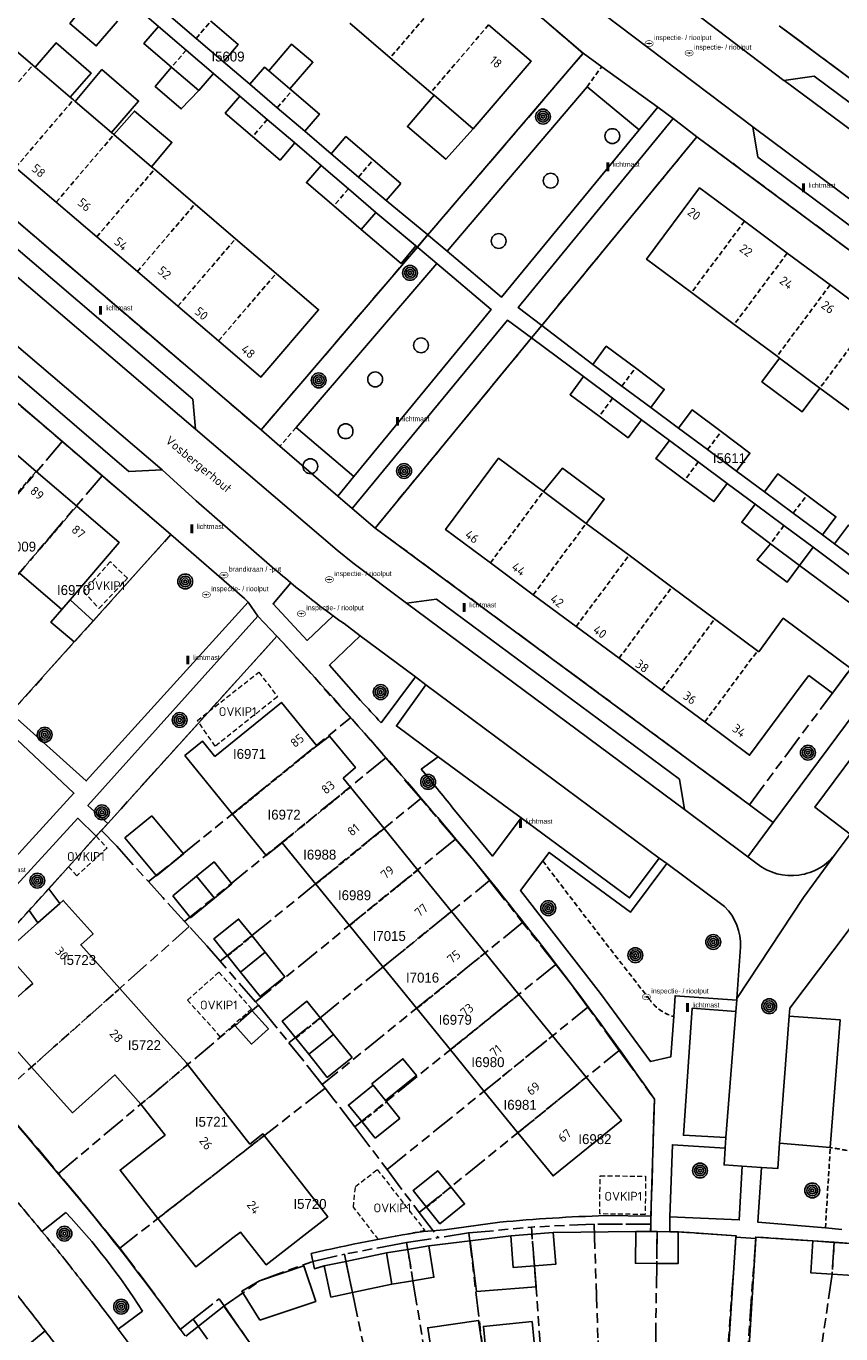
# Model space of a CAD drawing. Extents: x 168491 to 169507, y 481494 to 482503.
# Tile 76 of 108: x 169283 to 169365, y 481702 to 481834. Entities that reach past the tile are written whole.
import ezdxf
from ezdxf.enums import TextEntityAlignment as Align

# ---------------------------------------------------------------- set-up
doc = ezdxf.new("R2010")
doc.units = 0
doc.header["$LTSCALE"] = 0.5
doc.linetypes.add('KAD', pattern=[12, 5, -1, 2, -1, 2, -1])
doc.linetypes.add('STIPPELFIJN', pattern=[1.5, 1, -0.5])
doc.layers.get('0').update_dxf_attribs({"linetype": 'CONTINUOUS'})
for name, color, linetype in [('G01', 3, 'KAD'), ('G_BTD', 3, 'CONTINUOUS'), ('G_GBIP1', 7, 'CONTINUOUS'), ('G_PNDMV', 1, 'CONTINUOUS'), ('G_WGD', 2, 'CONTINUOUS'), ('NAR', 7, 'CONTINUOUS'), ('ORL', 7, 'CONTINUOUS'), ('OVKIP1', 7, 'CONTINUOUS'), ('PPAL', 7, 'CONTINUOUS'), ('PPUT', 7, 'CONTINUOUS'), ('PSTM', 170, 'CONTINUOUS'), ('PVGO', 7, 'CONTINUOUS'), ('Z01', 2, 'CONTINUOUS')]:
    doc.layers.add(name, color=color, linetype=linetype)
doc.layers.add('OBWVM', color=7, linetype='CONTINUOUS', lineweight=70)
doc.styles.add('ISO', font='isocpeur.ttf', dxfattribs={"height": 1})

# ---------------------------------------------------------------- blocks, each defined once
blk = doc.blocks.new('put')
at = {"linetype": 'ByBlock', "lineweight": -2}
h = blk.add_hatch(color=0, dxfattribs=at)
h.dxf.hatch_style = 1
edge = h.paths.add_edge_path()
edge.add_spline(control_points=[(0.44, 0), (0.44, 0.04), (0.43, 0.09), (0.36, 0.2), (0.28, 0.26), (0.09, 0.32), (-0.02, 0.33), (-0.22, 0.29), (-0.31, 0.24), (-0.42, 0.12), (-0.44, 0.06), (-0.44, -0.06), (-0.42, -0.12), (-0.33, -0.22), (-0.28, -0.26), (-0.1, -0.33), (0.04, -0.33), (0.27, -0.27), (0.37, -0.2), (0.43, -0.08), (0.44, -0.04), (0.44, 0)], knot_values=[0, 0, 0, 0, 0.380029, 0.380029, 1.118666, 1.118666, 1.857303, 1.857303, 2.59594, 2.59594, 3.13294, 3.13294, 3.66994, 3.66994, 4.20694, 4.20694, 5.079565, 5.079565, 5.952189, 5.952189, 6.283185, 6.283185, 6.283185, 6.283185], degree=3, periodic=0)
edge = h.paths.add_edge_path(flags=16)
edge.add_ellipse((0, 0), major_axis=(0.392, 0), ratio=0.689655, start_angle=0, end_angle=360)
h = blk.add_hatch(color=0, dxfattribs=at)
h.dxf.hatch_style = 1
h.paths.add_polyline_path([(-0.1, 0, -0.096396), (-0.09, 0.04), (-0.25, 0.04, 1), (-0.25, -0.04), (-0.09, -0.04, -0.096396)])
at = {"linetype": 'ByBlock', "lineweight": -2, "true_color": 0x681648}
h = blk.add_hatch(color=219, dxfattribs=at)
h.dxf.hatch_style = 1
h.paths.add_polyline_path([(0.1, 0, 1), (-0.1, 0, 1)])
at = {"linetype": 'ByBlock', "lineweight": -2}
h = blk.add_hatch(color=0, dxfattribs=at)
h.dxf.hatch_style = 1
h.paths.add_polyline_path([(0.25, 0.04), (0.09, 0.04, -0.096396), (0.1, 0, -0.096396), (0.09, -0.04), (0.25, -0.04, 1)])
at = {"color": 0, "linetype": 'ByBlock', "lineweight": -2}
blk.add_attdef('PUT', (0.5, 0.35), '', height=0.5, dxfattribs=at)
blk = doc.blocks.new('SPEELOBJ')
at = {"color": 0, "linetype": 'Continuous'}
blk.add_circle((0, 0), 0.75, dxfattribs=at)
at = {"color": 0, "flags": 2}
blk.add_attdef('SPEELOBJECT', (1.45, 0), '', height=1, dxfattribs=at)
blk = doc.blocks.new('BOOM')
at = {"color": 0}
for radius in [0.75, 0.55, 0.35, 0.15]:
    blk.add_circle((0, 0), radius, dxfattribs=at)
blk = doc.blocks.new('PAAL')
at = {"linetype": 'ByBlock', "lineweight": -2}
h = blk.add_hatch(color=0, dxfattribs=at)
h.dxf.hatch_style = 1
h.paths.add_polyline_path([(0.15, 0.8), (-0.15, 0.8), (-0.15, -0.1), (0, -0.1, -0.414214), (-0.1, 0, -1), (0.1, 0, -0.414214), (0, -0.1), (0.15, -0.1)])
at = {"linetype": 'ByBlock', "lineweight": -2, "true_color": 0x681648}
h = blk.add_hatch(color=219, dxfattribs=at)
h.dxf.hatch_style = 1
h.paths.add_polyline_path([(-0.1, 0, 1), (0.1, 0, 1)])
at = {"color": 0, "linetype": 'ByBlock', "lineweight": -2}
blk.add_attdef('PAAL', (0.5, 0.35), '', height=0.5, dxfattribs=at)
blk = doc.blocks.new('ZITBANK')
at = {"color": 0, "linetype": 'Continuous'}
blk.add_circle((0, 0), 0.75, dxfattribs=at)
at = {"color": 0, "flags": 2}
blk.add_attdef('ZITBANK', (1.241258, 0.364682), '', height=1, dxfattribs=at)

msp = doc.modelspace()

# ---------------------------------------------------------------- linework, layer by layer
at = {"layer": 'G01'}
for p, q in [((169282.035, 481795.225), (169286.178, 481791.68)), ((169290.216, 481788.226), (169286.178, 481791.68)), ((169290.216, 481788.226), (169274.139, 481769.444)), ((169318.864, 481759.731), (169298.531, 481743.209)), ((169322.38, 481755.631), (169318.864, 481759.731)), ((169325.891, 481751.535), (169322.38, 481755.631)), ((169325.891, 481751.535), (169305.682, 481735.095)), ((169329.347, 481747.337), (169332.681, 481743.1)), ((169279.386, 481725.234), (169299.001, 481742.69)), ((169298.531, 481743.209), (169299.001, 481742.69)), ((169332.681, 481743.1), (169312.431, 481726.74)), ((169336.02, 481738.856), (169332.681, 481743.1)), ((169305.682, 481735.095), (169302.114, 481739.192)), ((169336.02, 481738.856), (169315.72, 481722.455)), ((169285.794, 481717.749), (169305.982, 481734.751)), ((169305.982, 481734.751), (169305.682, 481735.095)), ((169318.986, 481718.144), (169339.278, 481734.552)), ((169342.445, 481730.171), (169339.278, 481734.552)), ((169322.236, 481713.826), (169342.445, 481730.171)), ((169312.723, 481726.367), (169291.975, 481710.202)), ((169312.723, 481726.367), (169312.431, 481726.74)), ((169318.986, 481718.144), (169322.236, 481713.826)), ((169322.236, 481713.826), (169324.157, 481711.273)), ((169327.239, 481711.75), (169333.56, 481712.329)), ((169320.961, 481710.777), (169324.157, 481711.273))]:
    msp.add_line(p, q, dxfattribs=at)
for points in [[(169296.222, 481867.29), (169338.781, 481830.894), (169306.257, 481792.865), (169263.681, 481829.241), (169272.866, 481839.963), (169287.057, 481856.574)], [(169350.288, 481822.476), (169317.785, 481782.954), (169355.582, 481755.007), (169363.976, 481766.278), (169368.979, 481772.995), (169372.63, 481777.923), (169377.605, 481784.623), (169386, 481795.928), (169350.688, 481822.179)]]:
    msp.add_lwpolyline(points, close=True, dxfattribs=at)
for points in [[(169358.587, 481833.692), (169358.964, 481833.412), (169394.329, 481807.127), (169403.351, 481819.276), (169408.05, 481825.58), (169409.406, 481827.412), (169409.851, 481828.035)], [(169286.178, 481791.68), (169277.71, 481781.756), (169272.809, 481776.092), (169270.15, 481773.065)], [(169280.454, 481763.714), (169297.151, 481782.292), (169290.216, 481788.226)], [(169315.292, 481763.786), (169307.865, 481772.038), (169290.128, 481752.408)], [(169294.896, 481747.234), (169298.13, 481749.841), (169304.917, 481755.358), (169315.292, 481763.786)], [(169318.864, 481759.731), (169317.31, 481761.544), (169315.292, 481763.786)], [(169302.114, 481739.192), (169305.332, 481741.777), (169311.762, 481746.998), (169322.38, 481755.631)], [(169279.386, 481725.234), (169277.075, 481727.773), (169274.725, 481730.276), (169272.336, 481732.742), (169290.128, 481752.408)], [(169290.128, 481752.408), (169291.677, 481750.805), (169294.896, 481747.234)], [(169325.891, 481751.535), (169327.743, 481749.375), (169329.347, 481747.337)], [(169298.531, 481743.209), (169296.346, 481745.626), (169294.896, 481747.234)], [(169309.077, 481730.96), (169312.182, 481733.44), (169318.574, 481738.621), (169329.347, 481747.337)], [(169302.114, 481739.192), (169300.763, 481740.743), (169299.001, 481742.69)], [(169336.02, 481738.856), (169337.83, 481736.556), (169339.278, 481734.552)], [(169305.982, 481734.751), (169306.295, 481734.391), (169309.077, 481730.96)], [(169312.431, 481726.74), (169310.463, 481729.251), (169309.077, 481730.96)], [(169342.445, 481730.171), (169345.989, 481725.267), (169345.785, 481718.432), (169345.617, 481712.619)], [(169315.72, 481722.455), (169313.621, 481725.222), (169312.723, 481726.367)], [(169279.386, 481725.234), (169281.559, 481722.771), (169283.695, 481720.276), (169285.794, 481717.749)], [(169315.72, 481722.455), (169318.53, 481718.75), (169318.986, 481718.144)], [(169291.975, 481710.202), (169289.947, 481712.744), (169287.887, 481715.26), (169285.794, 481717.749)], [(169339.899, 481712.652), (169333.838, 481712.354), (169333.56, 481712.329)], [(169335.588, 481685.688), (169334.542, 481699.358), (169333.867, 481708.416), (169333.56, 481712.329)], [(169345.617, 481712.619), (169342.763, 481712.635), (169339.899, 481712.652)], [(169339.899, 481712.652), (169340.297, 481700.871), (169340.303, 481699.68), (169340.353, 481699.683), (169340.766, 481685.974)], [(169345.617, 481712.619), (169345.592, 481711.883), (169346.258, 481711.879)], [(169327.239, 481711.75), (169327.211, 481711.747), (169324.157, 481711.273)], [(169327.239, 481711.75), (169328.656, 481699.985), (169328.829, 481698.795), (169328.779, 481698.79), (169330.429, 481685.165)], [(169346.258, 481711.879), (169346.219, 481708.667), (169346.121, 481700.949), (169345.953, 481686.021)], [(169352.403, 481685.745), (169353.351, 481699.282), (169354.241, 481711.459), (169348.41, 481711.864), (169346.258, 481711.879)], [(169364.145, 481710.802), (169361.99, 481710.943), (169356.232, 481711.327), (169355.355, 481699.159), (169354.422, 481685.612)], [(169364.145, 481710.802), (169366.3, 481710.66), (169368.998, 481710.486), (169369.76, 481711.738)], [(169291.975, 481710.202), (169294.055, 481707.502), (169296.088, 481704.767), (169298.073, 481701.997), (169299.412, 481703.051)], [(169320.961, 481710.777), (169320.419, 481710.693), (169314.687, 481709.596)], [(169320.961, 481710.777), (169321.599, 481706.92), (169322.88, 481699.142), (169323.045, 481697.966), (169323.094, 481697.976), (169325.323, 481684.423)], [(169364.145, 481710.802), (169363.939, 481707.584), (169362.628, 481698.506), (169360.749, 481684.93)], [(169302.523, 481704.379), (169306.21, 481706.962), (169311.502, 481708.881), (169314.687, 481709.596)], [(169314.687, 481709.596), (169315.48, 481705.73), (169317.362, 481696.866), (169320.254, 481683.462)], [(169299.412, 481703.051), (169302.017, 481705.102), (169302.523, 481704.379)], [(169302.523, 481704.379), (169304.793, 481701.124), (169311.27, 481691.836), (169313.962, 481681.947)], [(169299.412, 481703.051), (169306.377, 481693.277), (169308.275, 481690.468), (169310.138, 481687.636), (169311.964, 481684.78), (169313.771, 481681.874)]]:
    msp.add_lwpolyline(points, dxfattribs=at)
at = {"layer": 'G_BTD', "linetype": 'Continuous', "lineweight": 25, "transparency": 33554687}
for points in [[(169338.792, 481830.907), (169323.113, 481812.574)], [(169325.068, 481810.925), (169339.184, 481827.504)], [(169339.184, 481827.504), (169344.439, 481823.158)], [(169334.61, 481803.412), (169350.288, 481822.476)], [(169322.045, 481811.326), (169306.257, 481792.865)], [(169323.997, 481809.675), (169309.792, 481793.11)], [(169317.785, 481782.954), (169333.574, 481802.153)], [(169309.792, 481793.11), (169315.642, 481788.154)], [(169297.151, 481782.292), (169291.756, 481776.314), (169289.305, 481773.586)], [(169290.77, 481753.115), (169301.477, 481764.951), (169307.865, 481772.038)], [(169287.379, 481771.442), (169280.949, 481764.286)], [(169286.816, 481748.74), (169289.606, 481751.825)], [(169284.805, 481746.516), (169286.816, 481748.74)], [(169272.332, 481732.738), (169279.574, 481740.732), (169282.818, 481744.319)]]:
    msp.add_lwpolyline(points, dxfattribs=at)
at = {"layer": 'G_BTD', "linetype": 'STIPPELFIJN', "lineweight": -3, "transparency": 33554687}
for points in [[(169339.184, 481827.504), (169340.665, 481829.554)], [(169309.792, 481793.11), (169308.168, 481791.222)], [(169363.261, 481712.25), (169363.758, 481720.377)]]:
    msp.add_lwpolyline(points, dxfattribs=at)
for points in [[(169345.394, 481735.482, -0.00440384), (169334.713, 481749.327)], [(169345.861, 481734.888, -0.04236984), (169345.394, 481735.482)], [(169347.939, 481733.618, -0.14042122), (169345.861, 481734.888)], [(169363.758, 481720.377, -0.00240116), (169365.445, 481720.081)]]:
    msp.add_lwpolyline(points, format="xyb", dxfattribs=at)
at = {"layer": 'G_GBIP1', "linetype": 'Continuous', "lineweight": 25, "transparency": 33554687}
for points in [[(169291.759, 481834.154), (169289.613, 481831.648), (169286.949, 481833.929), (169289.015, 481836.504)], [(169286.98, 481826.467), (169289.086, 481828.91), (169285.552, 481831.955), (169283.436, 481829.499)], [(169309.167, 481827.321), (169311.502, 481829.997), (169309.333, 481831.839), (169307.032, 481829.145)], [(169291.159, 481822.891), (169293.886, 481826.078), (169290.177, 481829.253), (169287.464, 481826.053)], [(169297.212, 481829.497), (169295.55, 481827.561), (169298.202, 481825.284), (169299.962, 481827.137)], [(169323.743, 481826.66), (169321.043, 481823.504), (169324.908, 481820.199), (169327.696, 481823.28)], [(169295.198, 481819.435), (169297.253, 481821.901), (169293.458, 481825.063), (169291.392, 481822.691)], [(169317.862, 481814.836), (169321.892, 481811.454), (169320.393, 481809.667), (169316.379, 481813.105)], [(169362.702, 481797.088), (169360.927, 481794.699), (169356.848, 481797.73), (169358.623, 481800.119)], [(169339.099, 481783.417), (169340.923, 481785.869), (169336.708, 481789.004), (169334.773, 481786.634)], [(169369.621, 481780.159), (169369.737, 481780.314), (169365.611, 481783.258), (169364.192, 481781.343)], [(169360.656, 481779.177), (169359.39, 481777.477), (169356.357, 481779.735), (169357.717, 481781.365)], [(169362.017, 481781.006), (169367.323, 481777.061)], [(169364.192, 481781.343), (169368.259, 481778.331)], [(169365.968, 481775.227), (169360.657, 481779.179)], [(169286.959, 481775.694), (169289.305, 481773.586)], [(169286.135, 481774.729), (169285.036, 481773.443), (169287.379, 481771.442)], [(169289.305, 481773.586), (169287.379, 481771.442)], [(169301.555, 481745.576), (169303.314, 481747.023), (169301.504, 481749.222), (169299.746, 481747.775)], [(169282.818, 481744.319), (169284.805, 481746.516)], [(169285.942, 481745.04), (169284.805, 481746.516)], [(169282.818, 481744.319), (169283.713, 481743.058)], [(169306.684, 481740.094), (169308.671, 481737.622), (169306.176, 481735.617), (169304.189, 481738.09)], [(169313.583, 481731.8), (169315.451, 481729.475), (169312.946, 481727.464), (169311.088, 481729.796)], [(169318.817, 481725.135), (169321.951, 481727.662), (169320.591, 481729.349), (169317.438, 481726.807), (169317.577, 481726.674)], [(169327.376, 481710.951), (169331.475, 481711.452)], [(169318.944, 481709.737), (169314.815, 481708.881)], [(169333.867, 481708.416), (169334.032, 481706.305), (169328.002, 481705.835), (169327.376, 481710.951)], [(169319.469, 481706.568), (169315.48, 481705.73)], [(169328.656, 481699.985), (169328.229, 481702.92), (169323.1, 481702.174), (169323.529, 481699.237)], [(169333.984, 481699.303), (169333.641, 481702.787), (169328.724, 481702.303), (169329.067, 481698.818)]]:
    msp.add_lwpolyline(points, dxfattribs=at)
at = {"layer": 'G_PNDMV', "linetype": 'STIPPELFIJN', "lineweight": -3, "transparency": 33554687}
for points in [[(169325.146, 481837.285), (169319.307, 481830.455)], [(169299.701, 481832.414), (169301.182, 481834.147)], [(169329.245, 481833.781), (169323.404, 481826.95)], [(169298.694, 481831.23), (169297.212, 481829.497)], [(169277.368, 481822.882), (169283.199, 481829.702)], [(169281.465, 481819.378), (169287.296, 481826.197)], [(169307.898, 481825.407), (169309.379, 481827.14)], [(169306.887, 481824.22), (169305.405, 481822.487)], [(169285.563, 481815.874), (169291.392, 481822.691)], [(169316.099, 481818.407), (169317.581, 481820.14)], [(169289.661, 481812.37), (169295.489, 481819.186)], [(169315.086, 481817.215), (169313.604, 481815.482)], [(169293.759, 481808.866), (169299.586, 481815.681)], [(169355.084, 481813.936), (169349.726, 481806.731)], [(169297.856, 481805.362), (169303.682, 481812.175)], [(169359.408, 481810.72), (169354.051, 481803.517)], [(169301.954, 481801.858), (169307.779, 481808.67)], [(169363.732, 481807.505), (169358.376, 481800.303)], [(169368.057, 481804.289), (169362.702, 481797.088)], [(169342.708, 481797.294), (169344.067, 481799.121)], [(169341.77, 481796.062), (169340.415, 481794.236)], [(169351.362, 481790.869), (169352.723, 481792.699)], [(169350.422, 481789.626), (169349.063, 481787.795)], [(169283.535, 481788.677), (169277.743, 481781.902)], [(169329.428, 481779.432), (169334.773, 481786.634)], [(169360.014, 481784.443), (169361.374, 481786.272)], [(169287.634, 481785.172), (169281.842, 481778.398)], [(169333.757, 481776.219), (169339.099, 481783.417)], [(169359.075, 481783.195), (169357.717, 481781.365)], [(169338.086, 481773.006), (169343.425, 481780.199)], [(169342.414, 481769.793), (169347.75, 481776.982)], [(169346.743, 481766.58), (169352.076, 481773.765)], [(169351.072, 481763.367), (169356.402, 481770.547)], [(169311.88, 481760.962), (169304.972, 481755.347)], [(169315.283, 481756.777), (169308.376, 481751.161)], [(169304.972, 481755.347), (169303.384, 481754.055)], [(169318.686, 481752.591), (169311.779, 481746.976)], [(169322.089, 481748.406), (169315.183, 481742.791)], [(169325.492, 481744.22), (169318.586, 481738.606)], [(169302.869, 481739.733), (169305.352, 481741.751)], [(169328.894, 481740.034), (169321.99, 481734.421)], [(169283.065, 481728.508), (169291.979, 481736.441)], [(169332.297, 481735.849), (169325.393, 481730.236)], [(169309.769, 481731.438), (169312.252, 481733.457)], [(169335.7, 481731.663), (169328.797, 481726.051)], [(169294.103, 481724.745), (169298.848, 481728.743)], [(169339.103, 481727.478), (169332.2, 481721.865)], [(169316.454, 481722.969), (169318.937, 481724.987)], [(169306.579, 481721.58), (169295.842, 481713.215)], [(169322.963, 481714.354), (169325.447, 481716.374)], [(169333.616, 481711.62), (169333.867, 481708.416)], [(169346.258, 481711.883), (169346.219, 481708.667)], [(169321.075, 481710.089), (169321.599, 481706.92)], [(169364.145, 481710.799), (169363.939, 481707.584)]]:
    msp.add_lwpolyline(points, dxfattribs=at)
at = {"layer": 'G_PNDMV', "linetype": 'Continuous', "lineweight": 25, "transparency": 33554687}
for points in [[(169296.918, 481834.793), (169299.701, 481832.414)], [(169302.464, 481830.052), (169303.945, 481831.786), (169301.58, 481833.807), (169301.182, 481834.147)], [(169319.307, 481830.455), (169315.209, 481833.959)], [(169279.103, 481833.207), (169283.199, 481829.702)], [(169295.913, 481833.617), (169294.428, 481831.887), (169297.212, 481829.497)], [(169298.694, 481831.23), (169295.913, 481833.617)], [(169329.245, 481833.781), (169333.533, 481830.115), (169327.696, 481823.28)], [(169301.447, 481828.867), (169298.694, 481831.23)], [(169299.701, 481832.414), (169302.464, 481830.052)], [(169323.404, 481826.95), (169319.307, 481830.455)], [(169283.199, 481829.702), (169283.436, 481829.499)], [(169283.436, 481829.499), (169286.98, 481826.467)], [(169297.212, 481829.497), (169297.265, 481829.452), (169299.962, 481827.137)], [(169299.962, 481827.137), (169301.447, 481828.867)], [(169307.032, 481829.145), (169306.61, 481829.506), (169305.129, 481827.773)], [(169309.167, 481827.321), (169307.032, 481829.145)], [(169305.129, 481827.773), (169307.898, 481825.407)], [(169309.379, 481827.14), (169309.167, 481827.321)], [(169286.98, 481826.467), (169287.296, 481826.197)], [(169287.296, 481826.197), (169287.464, 481826.053)], [(169287.464, 481826.053), (169291.159, 481822.891)], [(169304.116, 481826.591), (169302.634, 481824.859), (169305.405, 481822.487)], [(169306.887, 481824.22), (169304.116, 481826.591)], [(169310.669, 481823.038), (169312.151, 481824.771), (169309.379, 481827.14)], [(169323.743, 481826.66), (169323.404, 481826.95)], [(169327.696, 481823.28), (169323.743, 481826.66)], [(169307.898, 481825.407), (169310.669, 481823.038)], [(169309.657, 481821.849), (169306.887, 481824.22)], [(169291.159, 481822.891), (169291.392, 481822.691)], [(169291.392, 481822.691), (169295.198, 481819.435)], [(169305.405, 481822.487), (169308.175, 481820.117), (169309.657, 481821.849)], [(169317.581, 481820.14), (169314.829, 481822.492), (169313.348, 481820.759)], [(169313.348, 481820.759), (169316.099, 481818.407)], [(169285.563, 481815.874), (169281.465, 481819.378)], [(169295.198, 481819.435), (169295.489, 481819.186)], [(169312.328, 481819.578), (169310.844, 481817.846), (169313.604, 481815.482)], [(169315.086, 481817.215), (169312.328, 481819.578)], [(169320.371, 481817.754), (169317.581, 481820.14)], [(169295.489, 481819.186), (169299.586, 481815.681)], [(169316.099, 481818.407), (169318.889, 481816.021)], [(169317.862, 481814.836), (169315.086, 481817.215)], [(169318.889, 481816.021), (169320.371, 481817.754)], [(169355.084, 481813.936), (169350.559, 481817.301), (169345.197, 481810.097), (169349.726, 481806.731)], [(169289.661, 481812.37), (169285.563, 481815.874)], [(169299.586, 481815.681), (169303.682, 481812.175)], [(169313.604, 481815.482), (169316.379, 481813.105)], [(169316.379, 481813.105), (169317.862, 481814.836)], [(169359.408, 481810.72), (169355.084, 481813.936)], [(169293.759, 481808.866), (169289.661, 481812.37)], [(169303.682, 481812.175), (169307.779, 481808.67)], [(169363.732, 481807.505), (169359.408, 481810.72)], [(169297.856, 481805.362), (169293.759, 481808.866)], [(169307.779, 481808.67), (169312.06, 481805.007), (169306.242, 481798.192), (169301.954, 481801.858)], [(169368.057, 481804.289), (169363.732, 481807.505)], [(169349.726, 481806.731), (169354.051, 481803.517)], [(169301.954, 481801.858), (169297.856, 481805.362)], [(169354.051, 481803.517), (169358.376, 481800.303)], [(169344.067, 481799.121), (169341.123, 481801.312), (169339.769, 481799.481)], [(169339.769, 481799.481), (169342.708, 481797.294)], [(169358.376, 481800.303), (169358.623, 481800.119)], [(169358.623, 481800.119), (169362.702, 481797.088)], [(169338.833, 481798.243), (169337.48, 481796.415), (169340.415, 481794.236)], [(169341.77, 481796.062), (169338.833, 481798.243)], [(169345.616, 481795.129), (169346.976, 481796.956), (169344.067, 481799.121)], [(169342.708, 481797.294), (169345.616, 481795.129)], [(169362.702, 481797.088), (169367.027, 481793.874)], [(169344.687, 481793.897), (169341.77, 481796.062)], [(169340.415, 481794.236), (169343.331, 481792.071), (169344.687, 481793.897)], [(169352.723, 481792.699), (169349.79, 481794.879), (169348.429, 481793.049)], [(169348.429, 481793.049), (169351.362, 481790.869)], [(169279.436, 481792.181), (169283.535, 481788.677)], [(169347.506, 481791.796), (169346.145, 481789.966), (169349.063, 481787.795)], [(169350.422, 481789.626), (169347.506, 481791.796)], [(169354.278, 481788.701), (169355.639, 481790.531), (169352.723, 481792.699)], [(169351.362, 481790.869), (169354.278, 481788.701)], [(169329.428, 481779.432), (169324.898, 481782.794), (169330.254, 481789.995), (169334.773, 481786.634)], [(169353.354, 481787.445), (169350.422, 481789.626)], [(169283.535, 481788.677), (169287.634, 481785.172)], [(169349.063, 481787.795), (169351.993, 481785.616), (169353.354, 481787.445)], [(169361.374, 481786.272), (169358.47, 481788.429), (169357.111, 481786.598)], [(169334.773, 481786.634), (169339.099, 481783.417)], [(169357.111, 481786.598), (169360.014, 481784.443)], [(169362.959, 481782.256), (169364.318, 481784.086), (169361.374, 481786.272)], [(169287.634, 481785.172), (169291.923, 481781.505), (169286.959, 481775.694)], [(169356.168, 481785.359), (169354.807, 481783.53), (169357.717, 481781.365)], [(169359.075, 481783.195), (169356.168, 481785.359)], [(169360.014, 481784.443), (169362.959, 481782.256)], [(169339.099, 481783.417), (169343.425, 481780.199)], [(169362.017, 481781.006), (169359.075, 481783.195)], [(169357.717, 481781.365), (169360.656, 481779.177)], [(169360.657, 481779.179), (169362.017, 481781.006)], [(169343.425, 481780.199), (169347.75, 481776.982)], [(169286.135, 481774.729), (169281.842, 481778.398)], [(169333.757, 481776.219), (169329.428, 481779.432)], [(169360.656, 481779.177), (169360.657, 481779.179)], [(169286.959, 481775.694), (169286.135, 481774.729)], [(169338.086, 481773.006), (169333.757, 481776.219)], [(169347.75, 481776.982), (169352.076, 481773.765)], [(169352.076, 481773.765), (169356.402, 481770.547)], [(169365.827, 481768.763), (169359.012, 481773.839), (169356.542, 481770.443)], [(169342.414, 481769.793), (169338.086, 481773.006)], [(169356.402, 481770.547), (169356.542, 481770.443)], [(169346.743, 481766.58), (169342.414, 481769.793)], [(169360.928, 481767.181), (169361.581, 481768.059)], [(169363.976, 481766.278), (169361.581, 481768.059)], [(169363.976, 481766.278), (169365.827, 481768.763)], [(169351.072, 481763.367), (169346.743, 481766.58)], [(169360.928, 481767.181), (169355.602, 481760.005), (169351.072, 481763.367)], [(169301.603, 481759.886), (169308.319, 481765.342), (169311.88, 481760.962)], [(169303.384, 481754.055), (169298.571, 481759.974), (169300.353, 481761.423), (169301.603, 481759.886)], [(169311.88, 481760.962), (169313.172, 481761.945), (169315.794, 481758.752), (169314.557, 481757.678)], [(169314.557, 481757.678), (169315.283, 481756.777)], [(169315.283, 481756.777), (169318.686, 481752.591)], [(169295.217, 481753.896), (169292.508, 481751.646), (169295.696, 481747.807), (169298.429, 481750.028), (169295.217, 481753.896)], [(169308.376, 481751.161), (169306.788, 481749.869), (169303.384, 481754.055)], [(169318.686, 481752.591), (169322.089, 481748.406)], [(169311.779, 481746.976), (169308.376, 481751.161)], [(169322.089, 481748.406), (169325.492, 481744.22)], [(169297.329, 481745.787), (169299.746, 481747.775)], [(169299.746, 481747.775), (169301.555, 481745.576)], [(169315.183, 481742.791), (169311.779, 481746.976)], [(169285.942, 481745.04), (169286.272, 481745.334), (169289.296, 481741.957), (169288.051, 481740.843), (169291.979, 481736.441)], [(169301.555, 481745.576), (169299.139, 481743.588), (169297.329, 481745.787)], [(169283.713, 481743.058), (169285.942, 481745.04)], [(169325.492, 481744.22), (169328.894, 481740.034)], [(169283.065, 481728.508), (169278.924, 481733.14), (169282.47, 481736.304), (169283.19, 481736.947), (169280.398, 481740.11), (169283.713, 481743.058)], [(169302.869, 481739.733), (169301.485, 481741.455), (169303.98, 481743.459), (169305.352, 481741.751)], [(169318.586, 481738.606), (169315.183, 481742.791)], [(169305.352, 481741.751), (169306.684, 481740.094)], [(169306.684, 481740.094), (169304.189, 481738.09)], [(169328.894, 481740.034), (169332.297, 481735.849)], [(169304.189, 481738.09), (169302.869, 481739.733)], [(169321.99, 481734.421), (169318.586, 481738.606)], [(169291.979, 481736.441), (169296.091, 481731.834), (169298.712, 481728.916), (169298.848, 481728.743)], [(169309.769, 481731.438), (169308.393, 481733.151), (169310.888, 481735.155), (169312.252, 481733.457)], [(169332.297, 481735.849), (169335.7, 481731.663)], [(169303.643, 481732.674), (169305.345, 481734.196), (169306.992, 481732.355), (169305.29, 481730.833), (169303.643, 481732.674)], [(169312.252, 481733.457), (169313.583, 481731.8)], [(169325.393, 481730.236), (169321.99, 481734.421)], [(169311.088, 481729.796), (169309.769, 481731.438)], [(169313.583, 481731.8), (169311.088, 481729.796)], [(169335.7, 481731.663), (169339.103, 481727.478)], [(169328.797, 481726.051), (169325.393, 481730.236)], [(169294.103, 481724.745), (169291.47, 481727.704), (169290.81, 481727.115), (169287.196, 481723.888), (169283.065, 481728.508)], [(169298.848, 481728.743), (169305.126, 481720.726), (169306.443, 481721.753), (169306.579, 481721.58)], [(169339.103, 481727.478), (169342.664, 481723.098), (169335.748, 481717.503), (169332.2, 481721.865)], [(169316.454, 481722.969), (169315.086, 481724.666), (169317.577, 481726.674)], [(169317.577, 481726.674), (169318.817, 481725.135)], [(169332.2, 481721.865), (169328.797, 481726.051)], [(169295.842, 481713.215), (169292.016, 481718.101), (169295.806, 481721.041), (169296.562, 481721.628), (169294.103, 481724.745)], [(169318.817, 481725.135), (169318.937, 481724.987)], [(169318.937, 481724.987), (169320.278, 481723.323)], [(169317.787, 481721.315), (169316.454, 481722.969)], [(169320.278, 481723.323), (169317.787, 481721.315)], [(169306.579, 481721.58), (169312.987, 481713.391), (169306.769, 481708.535), (169304.165, 481711.835), (169303.401, 481711.239), (169299.67, 481708.325), (169295.842, 481713.215)], [(169322.963, 481714.354), (169321.615, 481716.031), (169324.109, 481718.037), (169325.447, 481716.374)], [(169325.447, 481716.374), (169326.811, 481714.677), (169324.317, 481712.671), (169322.963, 481714.354)], [(169331.475, 481711.452), (169333.616, 481711.62)], [(169333.867, 481708.416), (169331.726, 481708.249), (169331.475, 481711.452)], [(169333.616, 481711.62), (169335.769, 481711.788)], [(169335.769, 481711.788), (169336.02, 481708.584), (169333.867, 481708.416)], [(169346.219, 481708.667), (169344.074, 481708.681), (169344.098, 481711.897)], [(169344.098, 481711.897), (169345.631, 481711.887)], [(169345.631, 481711.887), (169346.258, 481711.883)], [(169348.403, 481711.87), (169348.379, 481708.653), (169346.219, 481708.667)], [(169346.258, 481711.883), (169347.532, 481711.875)], [(169347.532, 481711.875), (169348.403, 481711.87)], [(169318.944, 481709.737), (169321.075, 481710.089)], [(169319.469, 481706.568), (169318.944, 481709.737)], [(169321.075, 481710.089), (169323.198, 481710.44)], [(169323.198, 481710.44), (169323.722, 481707.271), (169321.599, 481706.92)], [(169361.995, 481710.936), (169361.783, 481707.722), (169363.939, 481707.584)], [(169364.145, 481710.799), (169361.995, 481710.936)], [(169363.939, 481707.584), (169366.078, 481707.448), (169366.29, 481710.663)], [(169366.29, 481710.663), (169364.145, 481710.799)], [(169306.123, 481702.926), (169311.778, 481704.832), (169310.566, 481708.425), (169306.11, 481706.923), (169304.302, 481705.865), (169306.123, 481702.926)], [(169312.645, 481708.428), (169314.815, 481708.881)], [(169315.48, 481705.73), (169313.31, 481705.277), (169312.645, 481708.428)], [(169314.815, 481708.881), (169315.48, 481705.73)], [(169321.599, 481706.92), (169319.469, 481706.568)]]:
    msp.add_lwpolyline(points, dxfattribs=at)
at = {"layer": 'G_WGD', "linetype": 'Continuous', "lineweight": 25, "transparency": 33554687}
for points in [[(169296.222, 481867.29), (169338.792, 481830.907)], [(169295.913, 481833.617), (169293.242, 481835.886)], [(169358.607, 481833.677), (169394.327, 481807.128)], [(169305.129, 481827.773), (169302.464, 481830.052)], [(169340.665, 481829.554), (169338.792, 481830.907)], [(169263.681, 481829.241), (169306.257, 481792.865)], [(169304.116, 481826.591), (169301.447, 481828.867)], [(169346.332, 481825.459), (169340.665, 481829.554)], [(169344.439, 481823.158), (169346.332, 481825.459)], [(169347.888, 481824.317), (169332.214, 481805.238), (169334.61, 481803.412)], [(169350.288, 481822.476), (169347.888, 481824.317)], [(169313.348, 481820.759), (169310.669, 481823.038)], [(169325.068, 481810.925), (169330.558, 481806.288), (169344.439, 481823.158)], [(169385.995, 481795.921), (169350.288, 481822.476)], [(169312.328, 481819.578), (169309.657, 481821.849)], [(169254.654, 481818.652), (169275.822, 481800.556), (169297.151, 481782.292)], [(169323.113, 481812.574), (169318.889, 481816.021)], [(169322.045, 481811.326), (169317.862, 481814.836)], [(169325.068, 481810.925), (169323.186, 481812.515), (169323.113, 481812.574)], [(169323.997, 481809.675), (169322.106, 481811.274), (169322.045, 481811.326)], [(169315.642, 481788.154), (169329.512, 481805.014), (169323.997, 481809.675)], [(169333.574, 481802.153), (169331.155, 481803.951), (169315.476, 481784.939)], [(169338.833, 481798.243), (169333.574, 481802.153)], [(169334.61, 481803.412), (169339.769, 481799.481)], [(169345.616, 481795.129), (169348.429, 481793.049)], [(169306.257, 481792.865), (169308.168, 481791.222)], [(169347.506, 481791.796), (169344.687, 481793.897)], [(169308.168, 481791.222), (169314.024, 481786.187)], [(169314.024, 481786.187), (169315.642, 481788.154)], [(169354.278, 481788.701), (169357.111, 481786.598)], [(169356.168, 481785.359), (169353.354, 481787.445)], [(169315.476, 481784.939), (169317.785, 481782.954)], [(169317.785, 481782.954), (169355.58, 481755.009)], [(169304.968, 481775.476), (169304.591, 481775.821), (169297.151, 481782.292)], [(169362.959, 481782.256), (169364.192, 481781.343)], [(169309.248, 481777.425), (169307.472, 481775.283), (169310.927, 481771.599), (169313.535, 481774.093)], [(169280.949, 481764.286), (169288.603, 481757.409), (169304.968, 481775.476)], [(169357.996, 481753.222), (169372.706, 481772.99), (169370.31, 481774.791)], [(169305.922, 481774.036), (169288.771, 481754.924), (169290.77, 481753.115)], [(169307.865, 481772.038), (169305.922, 481774.036)], [(169316.313, 481765.524), (169313.169, 481769.089), (169316.283, 481772.066)], [(169321.843, 481767.91), (169316.283, 481772.066)], [(169321.843, 481767.91), (169318.385, 481763.269)], [(169280.443, 481762.676), (169287.356, 481756.159), (169274.427, 481742.019), (169271.803, 481739.176)], [(169324.147, 481759.853), (169322.442, 481758.598)], [(169332.516, 481753.674), (169331.271, 481754.591), (169324.147, 481759.853)], [(169325.641, 481754.649), (169329.645, 481749.819), (169332.516, 481753.674)], [(169355.58, 481755.009), (169357.996, 481753.222)], [(169270.375, 481734.718), (169276.023, 481740.887), (169287.736, 481753.634), (169289.606, 481751.825)], [(169290.77, 481753.115), (169290.63, 481752.96), (169289.606, 481751.825)], [(169347.939, 481733.618), (169347.659, 481729.538), (169345.589, 481729.061), (169340.53, 481735.944), (169332.476, 481746.325), (169334.713, 481749.327)], [(169334.713, 481749.327), (169335.355, 481750.188), (169343.563, 481744.145), (169347.229, 481749.065)], [(169353.074, 481744.71), (169347.229, 481749.065)], [(169368.928, 481746.941), (169365.447, 481742.132), (169359.672, 481734.461), (169359.598, 481733.639)], [(169354.311, 481735.419), (169354.678, 481740.623)], [(169354.301, 481735.271), (169348.083, 481735.71), (169347.939, 481733.618)], [(169354.301, 481735.271), (169354.311, 481735.419)], [(169359.598, 481733.639), (169364.757, 481733.261), (169363.758, 481720.377)], [(169345.641, 481713.445), (169345.989, 481725.267)], [(169283.347, 481720.6), (169285.822, 481717.668), (169288.182, 481714.871)], [(169353.139, 481720.307), (169347.805, 481720.658), (169347.541, 481713.379)], [(169354.862, 481718.491), (169353.027, 481718.614), (169353.139, 481720.307)], [(169356.823, 481718.359), (169358.456, 481718.249), (169358.627, 481720.828)], [(169358.627, 481720.828), (169363.758, 481720.377)], [(169347.541, 481713.379), (169354.567, 481713.073), (169354.862, 481718.491)], [(169363.261, 481712.25), (169356.438, 481712.835), (169356.823, 481718.359)], [(169284.115, 481711.907), (169286.523, 481713.827)], [(169322.67, 481711.908), (169324.782, 481712.063), (169330.387, 481712.831)], [(169341.022, 481713.5), (169345.641, 481713.445)], [(169335.769, 481711.788), (169344.098, 481711.897)], [(169354.222, 481711.312), (169354.232, 481711.465), (169349.543, 481711.783), (169348.403, 481711.87)], [(169354.222, 481711.312), (169352.871, 481690.789), (169352.522, 481685.785)], [(169356.225, 481711.19), (169354.961, 481690.505), (169354.647, 481685.628)], [(169361.995, 481710.936), (169360.793, 481711.017), (169356.234, 481711.335), (169356.225, 481711.19)], [(169363.261, 481712.25), (169364.917, 481712.108)], [(169312.645, 481708.428), (169311.642, 481708.136), (169311.33, 481709.672)], [(169318.944, 481709.737), (169314.815, 481708.881)], [(169323.198, 481710.44), (169327.376, 481710.951)], [(169294.288, 481703.863), (169291.835, 481702.042)], [(169304.706, 481701.208), (169302.511, 481704.357), (169298.663, 481701.317)], [(169284.444, 481701.856), (169282.088, 481699.924), (169286.417, 481694.254)], [(169298.583, 481701.346), (169298.283, 481701.762), (169297.983, 481702.177)]]:
    msp.add_lwpolyline(points, dxfattribs=at)
at = {"layer": 'G_WGD', "lineweight": -3, "transparency": 33554687}
for points in [[(169340.816, 481842.08), (169359.047, 481828.165)], [(169337.639, 481837.331), (169337.872, 481837.136), (169355.928, 481823.465)], [(169359.047, 481828.165), (169362.129, 481828.588), (169386.642, 481810.364), (169387.098, 481807.385)], [(169359.047, 481828.165), (169359.083, 481828.148)], [(169387.098, 481807.385), (169359.083, 481828.148)], [(169347.888, 481824.317), (169346.332, 481825.459)], [(169299.619, 481792.932), (169299.359, 481795.957), (169267.03, 481823.581), (169264.016, 481823.339)], [(169264.016, 481823.339), (169299.619, 481792.932)], [(169355.928, 481823.465), (169356.423, 481820.424), (169380.909, 481802.203), (169383.951, 481802.618)], [(169355.928, 481823.465), (169383.951, 481802.618)], [(169296.279, 481788.816), (169292.915, 481788.674), (169285.025, 481795.433), (169260.66, 481816.306), (169260.347, 481819.478)], [(169260.347, 481819.478), (169296.279, 481788.816)], [(169323.113, 481812.574), (169322.531, 481811.895), (169322.045, 481811.326)], [(169333.574, 481802.153), (169334.61, 481803.412)], [(169320.949, 481775.374), (169315.51, 481779.421), (169313.932, 481780.707), (169299.619, 481792.932)], [(169307.111, 481779.236), (169299.715, 481785.703), (169296.279, 481788.816)], [(169315.476, 481784.939), (169314.024, 481786.187)], [(169349.045, 481754.509), (169348.518, 481757.576), (169323.989, 481775.765), (169320.949, 481775.374)], [(169305.922, 481774.036), (169304.968, 481775.476)], [(169320.949, 481775.374), (169349.045, 481754.509)], [(169314.637, 481773.297), (169316.283, 481772.066)], [(169377.728, 481768.087), (169374.127, 481770.775), (169362.198, 481754.755), (169365.774, 481752.022)], [(169322.896, 481767.122), (169321.843, 481767.91)], [(169324.147, 481759.853), (169319.933, 481762.965), (169322.896, 481767.122)], [(169346.481, 481749.622), (169322.896, 481767.122)], [(169332.516, 481753.674), (169343.487, 481745.596), (169346.481, 481749.622)], [(169355.411, 481749.753), (169349.045, 481754.509)], [(169357.996, 481753.222), (169355.411, 481749.753)], [(169364.354, 481750.129), (169365.774, 481752.022)], [(169346.481, 481749.622), (169347.229, 481749.065)], [(169364.354, 481750.129), (169361.062, 481745.622), (169354.311, 481735.419)], [(169356.367, 481749.039), (169355.411, 481749.753)], [(169354.22, 481734.127), (169354.301, 481735.271)], [(169353.209, 481721.376), (169348.921, 481721.622), (169349.792, 481734.443), (169354.22, 481734.127)], [(169353.209, 481721.376), (169354.22, 481734.127)], [(169359.598, 481733.639), (169358.627, 481720.828)], [(169353.139, 481720.307), (169353.209, 481721.376)], [(169356.823, 481718.359), (169354.862, 481718.491)], [(169345.641, 481713.445), (169345.631, 481711.887)], [(169347.541, 481713.379), (169347.532, 481711.875)], [(169284.115, 481711.907), (169284.006, 481712.039), (169283.897, 481712.17)], [(169356.225, 481711.19), (169354.222, 481711.312)]]:
    msp.add_lwpolyline(points, dxfattribs=at)
for points in [[(169309.248, 481777.425, -0.00708572), (169307.111, 481779.236)], [(169313.535, 481774.093, 0.00324672), (169314.637, 481773.297)], [(169364.354, 481750.129, -0.42269142), (169356.367, 481749.039)], [(169279.584, 481717.295, -0.00445359), (169283.897, 481712.17)], [(169284.444, 481701.856, 0.00462046), (169281.322, 481705.849)], [(169293.432, 481699.872, 0.00237461), (169291.835, 481702.042)]]:
    msp.add_lwpolyline(points, format="xyb", dxfattribs=at)
at = {"layer": 'G_WGD', "linetype": 'Continuous', "lineweight": 25, "transparency": 33554687}
for points in [[(169313.535, 481774.093, -0.01403717), (169309.248, 481777.425)], [(169327.743, 481749.375, 0.01206112), (169307.865, 481772.038)], [(169318.385, 481763.269, 0.00439295), (169316.313, 481765.524)], [(169322.442, 481758.598, -0.00783616), (169325.641, 481754.649)], [(169345.989, 481725.267, 0.02040083), (169327.743, 481749.375)], [(169354.678, 481740.623, 0.21773927), (169353.074, 481744.71)], [(169272.332, 481732.738, -0.01835696), (169283.347, 481720.6)], [(169286.523, 481713.827, -0.04664966), (169294.288, 481703.863)], [(169288.182, 481714.871, -0.01516537), (169297.983, 481702.177)], [(169330.387, 481712.831, -0.01570578), (169341.022, 481713.5)], [(169284.115, 481711.907, -0.00756832), (169288.236, 481706.774)], [(169311.33, 481709.672, -0.01747636), (169322.67, 481711.908)], [(169288.236, 481706.774, -0.00538356), (169291.835, 481702.042)], [(169285.666, 481700.25, 0.00138882), (169284.444, 481701.856)]]:
    msp.add_lwpolyline(points, format="xyb", dxfattribs=at)
at = {"layer": 'OBWVM', "linetype": 'STIPPELFIJN', "lineweight": 13, "transparency": 33554687}
for points in [[(169291.029, 481779.544), (169288.316, 481776.539), (169289.88, 481774.837), (169292.771, 481777.878), (169291.029, 481779.544)], [(169301.629, 481760.909), (169299.825, 481763.508), (169306.02, 481768.396), (169307.908, 481765.913)], [(169307.908, 481765.913), (169301.629, 481760.909)], [(169289.606, 481751.825), (169290.696, 481750.636), (169287.642, 481747.835), (169286.816, 481748.74)], [(169305.301, 481734.39), (169302.139, 481731.568), (169298.838, 481735.267), (169302.001, 481738.089), (169305.301, 481734.39)], [(169318.123, 481711.082), (169315.591, 481714.36), (169315.787, 481716.432), (169317.994, 481718.153), (169322.804, 481711.982), (169318.123, 481711.082)], [(169345.103, 481717.479), (169345.057, 481713.613), (169340.465, 481713.667), (169340.511, 481717.533), (169345.103, 481717.479)]]:
    msp.add_lwpolyline(points, dxfattribs=at)

# ---------------------------------------------------------------- block references
at = {"layer": 'PPAL', "linetype": 'Continuous', "lineweight": 13, "transparency": 33554687}
for p in [(169341.284, 481819.093), (169361.06, 481816.976), (169290.033, 481804.591), (169320.025, 481793.384), (169299.254, 481782.51), (169326.783, 481774.585), (169298.855, 481769.275), (169332.475, 481752.736), (169279.269, 481747.845), (169349.329, 481734.18)]:
    msp.add_blockref('PAAL', p, dxfattribs=at).add_auto_attribs({'PAAL': 'lichtmast'})
at = {"layer": 'PPUT', "linetype": 'Continuous', "lineweight": 13, "transparency": 33554687}
for p, values in [((169345.456, 481831.894), {'PUT': 'inspectie- / rioolput'}), ((169349.496, 481830.928), {'PUT': 'inspectie- / rioolput'}), ((169302.51, 481778.2), {'PUT': 'brandkraan / -put'}), ((169313.15, 481777.75), {'PUT': 'inspectie- / rioolput'}), ((169300.717, 481776.221), {'PUT': 'inspectie- / rioolput'}), ((169310.327, 481774.299), {'PUT': 'inspectie- / rioolput'}), ((169345.18, 481735.59), {'PUT': 'inspectie- / rioolput'})]:
    msp.add_blockref('put', p, dxfattribs=at).add_auto_attribs(values)
at = {"layer": 'PSTM', "linetype": 'Continuous', "lineweight": 0, "transparency": 33554687}
for name, p in [('SPEELOBJ', (169341.734, 481822.54)), ('SPEELOBJ', (169335.51, 481818.038)), ('SPEELOBJ', (169330.26, 481811.947)), ('SPEELOBJ', (169322.417, 481801.401)), ('SPEELOBJ', (169317.783, 481797.963)), ('SPEELOBJ', (169314.793, 481792.731)), ('ZITBANK', (169311.237, 481789.194))]:
    msp.add_blockref(name, p, dxfattribs=at)
at = {"layer": 'PVGO', "linetype": 'Continuous', "lineweight": 0, "transparency": 33554687}
for p in [(169334.738, 481824.512), (169321.304, 481808.726), (169312.077, 481797.864), (169320.703, 481788.708), (169298.592, 481777.555), (169318.333, 481766.383), (169298.032, 481763.562), (169284.399, 481762.069), (169361.498, 481760.267), (169323.133, 481757.309), (169290.188, 481754.233), (169283.652, 481747.329), (169335.267, 481744.557), (169351.933, 481741.141), (169344.067, 481739.805), (169357.588, 481734.649), (169350.6, 481718.054), (169361.933, 481716.04), (169286.392, 481711.671), (169292.124, 481704.303)]:
    msp.add_blockref('BOOM', p, dxfattribs=at)

# ---------------------------------------------------------------- texts
at = {"layer": 'NAR', "linetype": 'Continuous', "lineweight": 25, "transparency": 33554687, "style": 'ISO'}
for s, rotation, p in [('18', 319.5, (169329.978, 481830.022)), ('58', 319.4, (169283.785, 481819.041)), ('56', 319.4, (169288.425, 481815.606)), ('20', 323.3, (169349.995, 481814.689)), ('54', 319.4, (169292.12, 481811.656)), ('22', 323.4, (169355.248, 481810.999)), ('52', 319.4, (169296.502, 481808.736)), ('24', 323.4, (169359.318, 481807.732)), ('50', 319.4, (169300.235, 481804.614)), ('26', 323.4, (169363.521, 481805.264)), ('48', 319.4, (169304.958, 481800.776)), ('89', 319.5, (169283.632, 481786.479)), ('87', 319.5, (169287.8, 481782.574)), ('46', 323.4, (169327.573, 481782.074)), ('44', 323.4, (169332.284, 481778.8)), ('42', 323.4, (169336.154, 481775.599)), ('40', 323.4, (169340.491, 481772.465)), ('38', 323.4, (169344.761, 481768.998)), ('36', 323.4, (169349.565, 481765.797)), ('34', 323.4, (169354.549, 481762.493)), ('85', 39.1, (169309.903, 481761.481)), ('83', 39.1, (169313.022, 481756.762)), ('81', 39.1, (169315.578, 481752.472)), ('79', 39.1, (169319.019, 481748.182)), ('77', 39.1, (169322.435, 481744.346)), ('30', 311.8, (169286.129, 481739.98)), ('75', 39.1, (169325.728, 481739.645)), ('73', 39.1, (169327.054, 481734.272)), ('28', 311.8, (169291.637, 481731.645)), ('71', 39.1, (169329.963, 481730.159)), ('69', 39.1, (169333.756, 481726.339)), ('67', 39.1, (169336.931, 481721.579)), ('26', 307.9, (169300.69, 481720.811)), ('24', 308, (169305.509, 481714.338))]:
    msp.add_text(s, height=0.9, rotation=rotation, dxfattribs=at).set_placement(p, align=Align.MIDDLE_CENTER)
at = {"layer": 'ORL', "linetype": 'Continuous', "lineweight": 25, "transparency": 33554687, "style": 'ISO'}
msp.add_text('Vosbergerhout', height=0.9, rotation=320.5, dxfattribs=at).set_placement((169299.96, 481789.391), align=Align.MIDDLE_CENTER)
at = {"layer": 'OVKIP1', "linetype": 'Continuous', "lineweight": 70, "transparency": 33554687, "style": 'ISO'}
for p in [(169290.619, 481777.13), (169303.889, 481764.407), (169288.561, 481749.77), (169301.988, 481734.767), (169342.842, 481715.453), (169319.521, 481714.278)]:
    msp.add_text('OVKIP1', height=0.9, dxfattribs=at).set_placement(p, align=Align.MIDDLE_CENTER)
at = {"layer": 'Z01', "ltscale": 0.5}
for s, p in [('I5609', (169301.2401, 481830.0775)), ('I5611', (169351.8925, 481789.5093)), ('I7009', (169280.183, 481780.5796)), ('I6970', (169285.645, 481776.1879)), ('I6971', (169303.4211, 481759.636)), ('I6972', (169306.9104, 481753.4975)), ('I6988', (169310.5088, 481749.4615)), ('I6989', (169314.0262, 481745.363)), ('I7015', (169317.5327, 481741.2475)), ('I5723', (169286.2446, 481738.821)), ('I7016', (169320.8999, 481737.0385)), ('I6979', (169324.2003, 481732.7775)), ('I5722', (169292.7947, 481730.2195)), ('I6980', (169327.4977, 481728.5)), ('I6981', (169330.7554, 481724.189)), ('I5721', (169299.5684, 481722.4765)), ('I6982', (169338.3078, 481720.722)), ('I5720', (169309.5257, 481714.182))]:
    msp.add_text(s, height=1, dxfattribs=at).set_placement(p)

doc.saveas('drawing.dxf')
